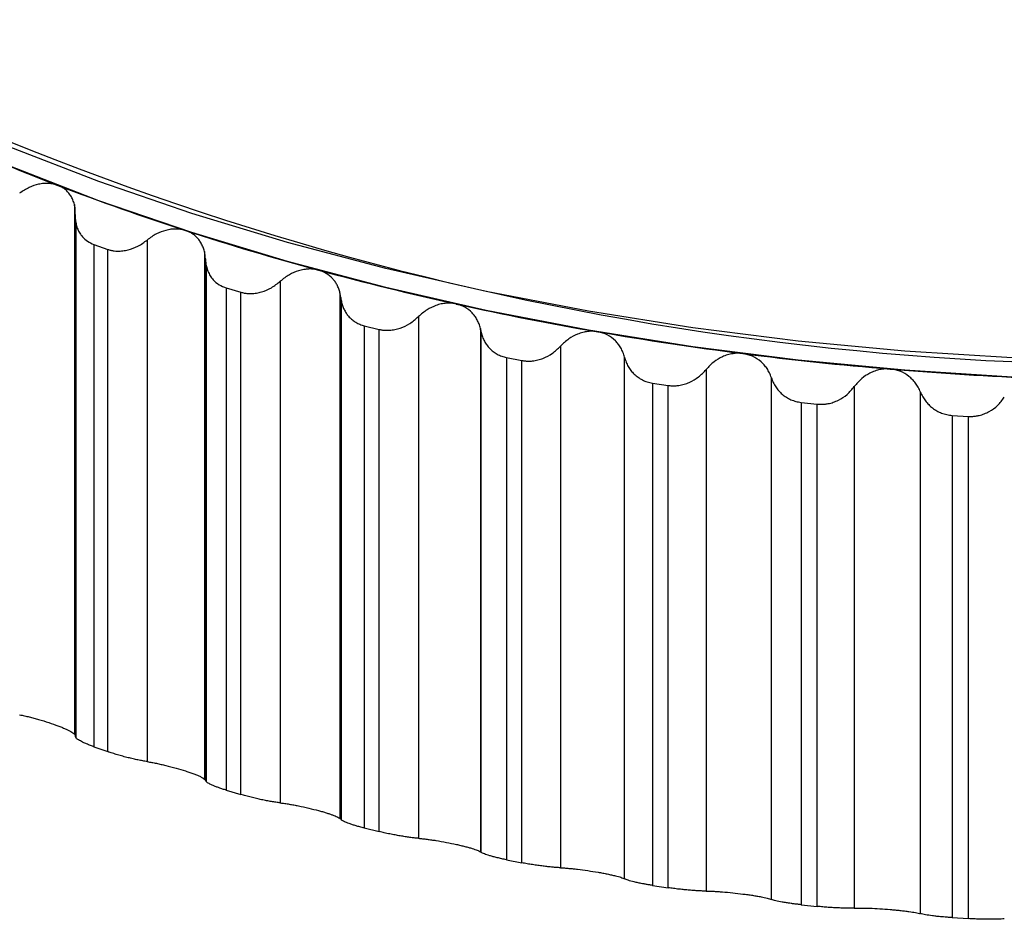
# Paper-space layout '_Isométrica' of a CAD drawing. Header units: millimetres. Extents: x -31.7 to 30, y -22.2 to 44.1.
# Tile 2 of 7: x -14.9 to -2.3, y -22.2 to -10.6. Entities that reach past the tile are written whole.
import ezdxf

# ---------------------------------------------------------------- set-up
doc = ezdxf.new("R2010")
doc.units = ezdxf.units.MM

psp = doc.layouts.new('_Isométrica')

# ---------------------------------------------------------------- linework, layer by layer
at = {"color": 7, "linetype": 'Continuous', "lineweight": 25}
for p, q in [((-14.192, -12.985), (-14.192, -19.789)), ((-14.18, -13.128), (-14.18, -19.819)), ((-14.167, -19.841), (-14.167, -13.247)), ((-13.943, -13.499), (-13.764, -13.563)), ((-13.943, -13.499), (-13.943, -19.95)), ((-13.257, -13.443), (-13.257, -20.142)), ((-13.764, -20.013), (-13.764, -13.563)), ((-12.522, -13.589), (-12.522, -20.367)), ((-12.51, -20.385), (-12.51, -13.686)), ((-12.497, -20.402), (-12.497, -13.782)), ((-11.548, -13.972), (-11.548, -20.671)), ((-12.241, -14.058), (-12.054, -14.114)), ((-12.241, -14.058), (-12.241, -20.509)), ((-12.054, -20.564), (-12.054, -14.114)), ((-10.782, -14.121), (-10.782, -20.872)), ((-10.772, -20.882), (-10.772, -14.183)), ((-10.761, -20.892), (-10.761, -14.244)), ((-9.776, -14.427), (-9.776, -21.126)), ((-10.472, -14.543), (-10.278, -14.591)), ((-10.472, -14.543), (-10.472, -20.994)), ((-10.278, -21.041), (-10.278, -14.591)), ((-8.98, -14.579), (-8.98, -21.299)), ((-8.974, -21.303), (-8.974, -14.604)), ((-8.969, -21.307), (-8.969, -14.629)), ((-7.95, -14.806), (-7.95, -21.505)), ((-8.645, -14.951), (-8.446, -14.99)), ((-8.645, -14.951), (-8.645, -21.402)), ((-8.446, -21.441), (-8.446, -14.99)), ((-7.128, -21.647), (-7.128, -14.948)), ((-6.081, -15.105), (-6.081, -21.804)), ((-6.772, -15.28), (-6.568, -15.311)), ((-6.772, -15.28), (-6.772, -21.731)), ((-5.243, -21.911), (-5.243, -15.212)), ((-6.568, -21.761), (-6.568, -15.311)), ((-4.179, -15.324), (-4.179, -22.023)), ((-3.33, -22.094), (-3.33, -15.395)), ((-4.861, -15.528), (-4.654, -15.55)), ((-4.861, -15.528), (-4.861, -21.979)), ((-4.654, -22.001), (-4.654, -15.55)), ((-2.924, -15.695), (-2.715, -15.708)), ((-2.924, -15.695), (-2.924, -22.145)), ((-2.715, -22.158), (-2.715, -15.708)), ((-13.943, -19.95), (-13.764, -20.013)), ((-12.241, -20.509), (-12.054, -20.564)), ((-10.472, -20.994), (-10.278, -21.041)), ((-8.645, -21.402), (-8.446, -21.441)), ((-6.772, -21.731), (-6.568, -21.761)), ((-4.861, -21.979), (-4.654, -22.001)), ((-2.924, -22.145), (-2.715, -22.158))]:
    psp.add_line(p, q, dxfattribs=at)
at = {"color": 7, "linetype": 'Continuous', "lineweight": 25, "flags": 128}
for points in [[(-2.151, -14.958), (-3.529, -14.871), (-4.898, -14.741), (-6.253, -14.569), (-7.59, -14.356), (-8.905, -14.102), (-10.195, -13.807), (-11.456, -13.474), (-12.685, -13.102), (-13.877, -12.693), (-15.03, -12.248)], [(-2.151, -15.203), (-3.529, -15.116), (-4.898, -14.986), (-6.253, -14.814), (-7.59, -14.601), (-8.905, -14.347), (-10.195, -14.052), (-11.456, -13.719), (-12.685, -13.347), (-13.877, -12.938), (-15.03, -12.492)]]:
    psp.add_lwpolyline(points, dxfattribs=at)
at = {"color": 7, "linetype": 'Continuous', "lineweight": 25}
for centre, radius, start, end in [((-0.42, 23.59), 38.634, 242.2902, 273.8508), ((-3.455, 15.795), 30.564, 245.8466, 249.0126), ((-2.474, 18.348), 33.299, 249.0096, 251.9998), ((-1.667, 20.825), 35.904, 251.9971, 254.8408), ((-1.038, 23.141), 38.304, 254.8384, 257.562), ((-0.58, 25.212), 40.426, 257.5598, 260.1872), ((-0.275, 26.965), 42.204, 260.1852, 262.7383), ((-0.099, 28.332), 43.583, 262.7364, 265.2353), ((-0.02, 29.264), 44.518, 265.2335, 267.6973)]:
    psp.add_arc(centre, radius, start, end, dxfattribs=at)
for points, knots in [([(-14.402, -12.741), (-14.421, -12.735), (-14.458, -12.723), (-14.52, -12.715), (-14.585, -12.716), (-14.67, -12.729), (-14.778, -12.765), (-14.853, -12.815), (-14.894, -12.842)], [0, 0, 0, 0, 0.120675, 0.243707, 0.36983, 0.499725, 0.734306, 1, 1, 1, 1]), ([(-14.192, -12.985), (-14.197, -12.966), (-14.209, -12.928), (-14.236, -12.876), (-14.269, -12.832), (-14.308, -12.794), (-14.353, -12.763), (-14.386, -12.749), (-14.402, -12.741)], [0, 0, 0, 0, 0.181128, 0.355571, 0.523952, 0.686964, 0.845369, 1, 1, 1, 1]), ([(-14.18, -13.116), (-14.179, -13.093), (-14.179, -13.048), (-14.187, -13.006), (-14.192, -12.985)], [0, 0, 0, 0, 0.51983, 1, 1, 1, 1]), ([(-14.18, -13.116), (-14.18, -13.139), (-14.181, -13.183), (-14.172, -13.226), (-14.167, -13.247)], [0, 0, 0, 0, 0.504489, 1, 1, 1, 1]), ([(-14.167, -13.247), (-14.162, -13.266), (-14.151, -13.303), (-14.124, -13.355), (-14.084, -13.409), (-14.026, -13.463), (-13.971, -13.487), (-13.943, -13.499)], [0, 0, 0, 0, 0.168342, 0.334164, 0.500472, 0.753768, 1, 1, 1, 1]), ([(-12.764, -13.321), (-12.783, -13.316), (-12.823, -13.305), (-12.886, -13.3), (-12.952, -13.304), (-13.037, -13.321), (-13.145, -13.361), (-13.218, -13.414), (-13.257, -13.443)], [0, 0, 0, 0, 0.120675, 0.243707, 0.36983, 0.499725, 0.734306, 1, 1, 1, 1]), ([(-12.522, -13.589), (-12.528, -13.57), (-12.538, -13.533), (-12.563, -13.482), (-12.594, -13.437), (-12.63, -13.398), (-12.671, -13.366), (-12.716, -13.339), (-12.748, -13.327), (-12.764, -13.321)], [0, 0, 0, 0, 0.15801, 0.310188, 0.456952, 0.598772, 0.736165, 0.869701, 1, 1, 1, 1]), ([(-13.764, -13.563), (-13.751, -13.567), (-13.724, -13.575), (-13.681, -13.583), (-13.63, -13.586), (-13.57, -13.583), (-13.481, -13.567), (-13.371, -13.526), (-13.295, -13.471), (-13.257, -13.443)], [0, 0, 0, 0, 0.082852, 0.165924, 0.250135, 0.374252, 0.499645, 0.745169, 1, 1, 1, 1]), ([(-12.497, -13.782), (-12.491, -13.803), (-12.479, -13.845), (-12.449, -13.903), (-12.404, -13.963), (-12.337, -14.021), (-12.273, -14.046), (-12.241, -14.058)], [0, 0, 0, 0, 0.170282, 0.335456, 0.498957, 0.751503, 1, 1, 1, 1]), ([(-11.056, -13.83), (-11.076, -13.825), (-11.117, -13.816), (-11.182, -13.814), (-11.248, -13.821), (-11.334, -13.841), (-11.44, -13.886), (-11.51, -13.942), (-11.548, -13.972)], [0, 0, 0, 0, 0.120675, 0.243707, 0.36983, 0.499725, 0.734306, 1, 1, 1, 1]), ([(-10.782, -14.121), (-10.787, -14.104), (-10.796, -14.069), (-10.818, -14.02), (-10.844, -13.977), (-10.887, -13.924), (-10.954, -13.867), (-11.023, -13.842), (-11.056, -13.83)], [0, 0, 0, 0, 0.134205, 0.262127, 0.383993, 0.500065, 0.754795, 1, 1, 1, 1]), ([(-12.054, -14.114), (-12.04, -14.117), (-12.012, -14.125), (-11.968, -14.13), (-11.916, -14.132), (-11.855, -14.126), (-11.766, -14.105), (-11.657, -14.06), (-11.585, -14.002), (-11.548, -13.972)], [0, 0, 0, 0, 0.082852, 0.165925, 0.250136, 0.374252, 0.499645, 0.745169, 1, 1, 1, 1]), ([(-10.761, -14.244), (-10.756, -14.262), (-10.747, -14.297), (-10.725, -14.346), (-10.697, -14.392), (-10.663, -14.433), (-10.624, -14.47), (-10.578, -14.501), (-10.527, -14.527), (-10.49, -14.538), (-10.472, -14.543)], [0, 0, 0, 0, 0.128617, 0.253537, 0.376367, 0.498793, 0.623754, 0.748447, 0.875139, 1, 1, 1, 1]), ([(-9.288, -14.264), (-9.309, -14.26), (-9.351, -14.253), (-9.416, -14.254), (-9.483, -14.263), (-9.568, -14.287), (-9.672, -14.337), (-9.74, -14.396), (-9.776, -14.427)], [0, 0, 0, 0, 0.120675, 0.243707, 0.36983, 0.499725, 0.734306, 1, 1, 1, 1]), ([(-8.98, -14.579), (-8.985, -14.559), (-8.995, -14.52), (-9.02, -14.467), (-9.049, -14.42), (-9.097, -14.362), (-9.173, -14.3), (-9.25, -14.276), (-9.288, -14.264)], [0, 0, 0, 0, 0.135775, 0.264287, 0.385763, 0.500469, 0.755802, 1, 1, 1, 1]), ([(-10.278, -14.591), (-10.264, -14.594), (-10.235, -14.6), (-10.19, -14.603), (-10.137, -14.602), (-10.076, -14.594), (-9.987, -14.57), (-9.88, -14.52), (-9.811, -14.458), (-9.776, -14.427)], [0, 0, 0, 0, 0.082853, 0.165925, 0.250136, 0.374252, 0.499646, 0.745169, 1, 1, 1, 1]), ([(-8.969, -14.629), (-8.964, -14.649), (-8.954, -14.688), (-8.929, -14.742), (-8.898, -14.791), (-8.86, -14.836), (-8.816, -14.876), (-8.764, -14.91), (-8.707, -14.936), (-8.666, -14.946), (-8.645, -14.951)], [0, 0, 0, 0, 0.129016, 0.253994, 0.376742, 0.499162, 0.62402, 0.748579, 0.875341, 1, 1, 1, 1]), ([(-7.469, -14.622), (-7.491, -14.619), (-7.533, -14.613), (-7.599, -14.617), (-7.667, -14.629), (-7.751, -14.657), (-7.852, -14.711), (-7.916, -14.773), (-7.95, -14.806)], [0, 0, 0, 0, 0.120675, 0.243707, 0.36983, 0.499725, 0.734306, 1, 1, 1, 1]), ([(-7.128, -14.948), (-7.135, -14.927), (-7.147, -14.885), (-7.175, -14.829), (-7.207, -14.779), (-7.261, -14.718), (-7.344, -14.655), (-7.428, -14.633), (-7.469, -14.622)], [0, 0, 0, 0, 0.136996, 0.265989, 0.387202, 0.500902, 0.756606, 1, 1, 1, 1]), ([(-8.446, -14.99), (-8.432, -14.993), (-8.402, -14.997), (-8.356, -14.999), (-8.303, -14.996), (-8.242, -14.985), (-8.154, -14.957), (-8.049, -14.902), (-7.983, -14.838), (-7.95, -14.806)], [0, 0, 0, 0, 0.082853, 0.165926, 0.250137, 0.374253, 0.499646, 0.745169, 1, 1, 1, 1]), ([(-5.61, -14.901), (-5.631, -14.899), (-5.675, -14.895), (-5.741, -14.902), (-5.808, -14.917), (-5.891, -14.948), (-5.989, -15.006), (-6.049, -15.071), (-6.081, -15.105)], [0, 0, 0, 0, 0.120675, 0.243707, 0.36983, 0.499725, 0.734306, 1, 1, 1, 1]), ([(-5.243, -15.212), (-5.251, -15.191), (-5.266, -15.15), (-5.298, -15.095), (-5.335, -15.047), (-5.393, -14.989), (-5.481, -14.929), (-5.568, -14.91), (-5.61, -14.901)], [0, 0, 0, 0, 0.136996, 0.265989, 0.387202, 0.500902, 0.756606, 1, 1, 1, 1]), ([(-7.128, -14.948), (-7.122, -14.969), (-7.111, -15.01), (-7.083, -15.067), (-7.049, -15.119), (-7.006, -15.166), (-6.957, -15.207), (-6.9, -15.241), (-6.839, -15.267), (-6.794, -15.276), (-6.772, -15.28)], [0, 0, 0, 0, 0.129306, 0.254351, 0.377087, 0.499573, 0.624386, 0.748816, 0.875527, 1, 1, 1, 1]), ([(-6.568, -15.311), (-6.553, -15.312), (-6.523, -15.316), (-6.477, -15.316), (-6.423, -15.31), (-6.362, -15.297), (-6.276, -15.265), (-6.174, -15.206), (-6.112, -15.139), (-6.081, -15.105)], [0, 0, 0, 0, 0.082853, 0.165926, 0.250137, 0.374253, 0.499646, 0.745169, 1, 1, 1, 1]), ([(-3.72, -15.1), (-3.741, -15.099), (-3.785, -15.097), (-3.851, -15.106), (-3.917, -15.124), (-3.998, -15.159), (-4.093, -15.222), (-4.149, -15.289), (-4.179, -15.324)], [0, 0, 0, 0, 0.120675, 0.243707, 0.36983, 0.499725, 0.734306, 1, 1, 1, 1]), ([(-3.33, -15.395), (-3.339, -15.374), (-3.357, -15.334), (-3.393, -15.28), (-3.433, -15.234), (-3.495, -15.178), (-3.588, -15.122), (-3.676, -15.107), (-3.72, -15.1)], [0, 0, 0, 0, 0.136996, 0.265989, 0.387202, 0.500902, 0.756606, 1, 1, 1, 1]), ([(-5.243, -15.212), (-5.236, -15.233), (-5.221, -15.273), (-5.189, -15.329), (-5.151, -15.379), (-5.105, -15.425), (-5.053, -15.464), (-4.993, -15.495), (-4.929, -15.518), (-4.884, -15.525), (-4.861, -15.528)], [0, 0, 0, 0, 0.129306, 0.254351, 0.377087, 0.499573, 0.624386, 0.748816, 0.875527, 1, 1, 1, 1]), ([(-4.654, -15.55), (-4.639, -15.551), (-4.608, -15.554), (-4.562, -15.551), (-4.508, -15.544), (-4.448, -15.528), (-4.363, -15.492), (-4.265, -15.429), (-4.208, -15.359), (-4.179, -15.324)], [0, 0, 0, 0, 0.082853, 0.165926, 0.250138, 0.374253, 0.499646, 0.745169, 1, 1, 1, 1]), ([(-3.33, -15.395), (-3.321, -15.415), (-3.303, -15.455), (-3.267, -15.509), (-3.225, -15.558), (-3.176, -15.601), (-3.121, -15.638), (-3.059, -15.667), (-2.993, -15.687), (-2.947, -15.692), (-2.924, -15.695)], [0, 0, 0, 0, 0.129306, 0.2543512, 0.3770865, 0.4995732, 0.6243855, 0.7488157, 0.8755272, 1, 1, 1, 1]), ([(-2.715, -15.708), (-2.699, -15.708), (-2.669, -15.709), (-2.622, -15.705), (-2.569, -15.695), (-2.51, -15.676), (-2.427, -15.637), (-2.333, -15.57), (-2.28, -15.498), (-2.254, -15.461)], [0, 0, 0, 0, 0.082853, 0.165927, 0.250138, 0.374253, 0.499646, 0.745169, 1, 1, 1, 1]), ([(-14.894, -19.541), (-14.873, -19.545), (-14.834, -19.553), (-14.772, -19.567), (-14.712, -19.583), (-14.628, -19.606), (-14.52, -19.639), (-14.441, -19.668), (-14.402, -19.682)], [0, 0, 0, 0, 0.136996, 0.265989, 0.387202, 0.500902, 0.756606, 1, 1, 1, 1]), ([(-14.402, -19.682), (-14.386, -19.688), (-14.353, -19.701), (-14.308, -19.72), (-14.269, -19.739), (-14.236, -19.757), (-14.209, -19.774), (-14.197, -19.784), (-14.192, -19.789)], [0, 0, 0, 0, 0.154631, 0.313036, 0.476048, 0.644429, 0.818872, 1, 1, 1, 1]), ([(-14.192, -19.789), (-14.187, -19.795), (-14.179, -19.803), (-14.18, -19.809), (-14.18, -19.811)], [0, 0, 0, 0, 0.676589, 1, 1, 1, 1]), ([(-14.167, -19.841), (-14.172, -19.835), (-14.18, -19.827), (-14.179, -19.821), (-14.179, -19.819)], [0, 0, 0, 0, 0.676588, 1, 1, 1, 1]), ([(-13.943, -19.95), (-13.962, -19.943), (-13.999, -19.93), (-14.048, -19.909), (-14.096, -19.887), (-14.141, -19.863), (-14.159, -19.848), (-14.167, -19.841)], [0, 0, 0, 0, 0.164095, 0.329508, 0.500091, 0.74899, 1, 1, 1, 1]), ([(-13.257, -20.142), (-13.276, -20.139), (-13.313, -20.132), (-13.374, -20.12), (-13.437, -20.107), (-13.502, -20.091), (-13.569, -20.074), (-13.637, -20.055), (-13.703, -20.034), (-13.744, -20.02), (-13.764, -20.013)], [0, 0, 0, 0, 0.129306, 0.254351, 0.377086, 0.499573, 0.624385, 0.748816, 0.875528, 1, 1, 1, 1]), ([(-13.257, -20.142), (-13.237, -20.145), (-13.199, -20.151), (-13.139, -20.163), (-13.079, -20.176), (-12.995, -20.196), (-12.886, -20.224), (-12.804, -20.249), (-12.764, -20.262)], [0, 0, 0, 0, 0.136996, 0.265989, 0.387202, 0.500902, 0.756606, 1, 1, 1, 1]), ([(-12.764, -20.262), (-12.745, -20.268), (-12.708, -20.281), (-12.657, -20.299), (-12.611, -20.318), (-12.572, -20.335), (-12.541, -20.353), (-12.529, -20.362), (-12.522, -20.367)], [0, 0, 0, 0, 0.152311, 0.309172, 0.471546, 0.640307, 0.81623, 1, 1, 1, 1]), ([(-12.241, -20.509), (-12.257, -20.504), (-12.289, -20.494), (-12.334, -20.479), (-12.374, -20.464), (-12.421, -20.446), (-12.468, -20.423), (-12.487, -20.409), (-12.497, -20.402)], [0, 0, 0, 0, 0.124535, 0.248124, 0.372732, 0.500285, 0.74626, 1, 1, 1, 1]), ([(-11.548, -20.671), (-11.566, -20.669), (-11.602, -20.664), (-11.661, -20.655), (-11.723, -20.644), (-11.788, -20.631), (-11.855, -20.616), (-11.923, -20.6), (-11.99, -20.583), (-12.033, -20.571), (-12.054, -20.564)], [0, 0, 0, 0, 0.129306, 0.254351, 0.377086, 0.499573, 0.624385, 0.748816, 0.875527, 1, 1, 1, 1]), ([(-11.548, -20.671), (-11.529, -20.674), (-11.493, -20.678), (-11.434, -20.688), (-11.375, -20.698), (-11.292, -20.714), (-11.182, -20.738), (-11.098, -20.76), (-11.056, -20.77)], [0, 0, 0, 0, 0.136996, 0.265989, 0.387201, 0.500902, 0.756606, 1, 1, 1, 1]), ([(-11.056, -20.77), (-11.039, -20.775), (-11.005, -20.784), (-10.958, -20.799), (-10.914, -20.813), (-10.864, -20.831), (-10.813, -20.852), (-10.792, -20.865), (-10.782, -20.872)], [0, 0, 0, 0, 0.1217024, 0.2452149, 0.3711142, 0.4999453, 0.7378307, 1, 1, 1, 1]), ([(-10.472, -20.994), (-10.49, -20.989), (-10.526, -20.98), (-10.577, -20.966), (-10.622, -20.952), (-10.676, -20.934), (-10.73, -20.912), (-10.751, -20.899), (-10.761, -20.892)], [0, 0, 0, 0, 0.12437, 0.247609, 0.372044, 0.49994, 0.745747, 1, 1, 1, 1]), ([(-9.776, -21.126), (-9.793, -21.125), (-9.827, -21.122), (-9.884, -21.115), (-9.945, -21.106), (-10.008, -21.096), (-10.075, -21.084), (-10.144, -21.071), (-10.213, -21.057), (-10.256, -21.046), (-10.278, -21.041)], [0, 0, 0, 0, 0.129306, 0.254351, 0.377086, 0.499573, 0.624385, 0.748816, 0.875527, 1, 1, 1, 1]), ([(-9.776, -21.126), (-9.758, -21.128), (-9.723, -21.131), (-9.666, -21.138), (-9.609, -21.146), (-9.527, -21.158), (-9.417, -21.177), (-9.331, -21.196), (-9.288, -21.205)], [0, 0, 0, 0, 0.136996, 0.265989, 0.387201, 0.500901, 0.756606, 1, 1, 1, 1]), ([(-9.288, -21.205), (-9.269, -21.209), (-9.231, -21.218), (-9.177, -21.231), (-9.128, -21.244), (-9.072, -21.261), (-9.014, -21.28), (-8.991, -21.293), (-8.98, -21.299)], [0, 0, 0, 0, 0.121103, 0.24433, 0.370349, 0.499783, 0.7358, 1, 1, 1, 1]), ([(-8.645, -21.402), (-8.666, -21.398), (-8.707, -21.389), (-8.763, -21.376), (-8.815, -21.363), (-8.874, -21.346), (-8.935, -21.326), (-8.958, -21.314), (-8.969, -21.307)], [0, 0, 0, 0, 0.124391, 0.250273, 0.374423, 0.499656, 0.745325, 1, 1, 1, 1]), ([(-7.95, -21.505), (-7.966, -21.504), (-7.999, -21.502), (-8.053, -21.498), (-8.112, -21.492), (-8.175, -21.484), (-8.241, -21.475), (-8.31, -21.465), (-8.379, -21.454), (-8.424, -21.445), (-8.446, -21.441)], [0, 0, 0, 0, 0.129306, 0.254351, 0.377086, 0.499572, 0.624385, 0.748815, 0.875527, 1, 1, 1, 1]), ([(-7.95, -21.505), (-7.933, -21.506), (-7.9, -21.507), (-7.846, -21.512), (-7.79, -21.517), (-7.71, -21.526), (-7.601, -21.541), (-7.513, -21.555), (-7.469, -21.562)], [0, 0, 0, 0, 0.136996, 0.265989, 0.387201, 0.500901, 0.756605, 1, 1, 1, 1]), ([(-7.469, -21.562), (-7.449, -21.566), (-7.407, -21.573), (-7.349, -21.585), (-7.294, -21.597), (-7.232, -21.611), (-7.168, -21.629), (-7.142, -21.641), (-7.128, -21.647)], [0, 0, 0, 0, 0.120675, 0.243707, 0.36983, 0.499724, 0.734306, 1, 1, 1, 1]), ([(-6.772, -21.731), (-6.786, -21.729), (-6.816, -21.724), (-6.859, -21.717), (-6.906, -21.708), (-6.957, -21.698), (-7.022, -21.683), (-7.089, -21.665), (-7.115, -21.653), (-7.128, -21.647)], [0, 0, 0, 0, 0.082853, 0.165926, 0.250137, 0.374253, 0.499646, 0.745169, 1, 1, 1, 1]), ([(-6.081, -21.804), (-6.096, -21.804), (-6.126, -21.804), (-6.179, -21.801), (-6.235, -21.798), (-6.296, -21.793), (-6.361, -21.787), (-6.43, -21.78), (-6.5, -21.771), (-6.545, -21.765), (-6.568, -21.761)], [0, 0, 0, 0, 0.129306, 0.254351, 0.377086, 0.499572, 0.624384, 0.748815, 0.875527, 1, 1, 1, 1]), ([(-6.081, -21.804), (-6.065, -21.805), (-6.035, -21.805), (-5.982, -21.807), (-5.929, -21.81), (-5.851, -21.816), (-5.743, -21.825), (-5.653, -21.836), (-5.61, -21.842)], [0, 0, 0, 0, 0.136996, 0.265989, 0.387201, 0.500901, 0.756605, 1, 1, 1, 1]), ([(-5.61, -21.842), (-5.589, -21.844), (-5.546, -21.85), (-5.485, -21.859), (-5.428, -21.868), (-5.362, -21.88), (-5.291, -21.895), (-5.26, -21.906), (-5.243, -21.911)], [0, 0, 0, 0, 0.120675, 0.243707, 0.36983, 0.499724, 0.734306, 1, 1, 1, 1]), ([(-4.861, -21.979), (-4.876, -21.977), (-4.906, -21.974), (-4.95, -21.969), (-4.999, -21.962), (-5.052, -21.954), (-5.122, -21.942), (-5.195, -21.927), (-5.227, -21.917), (-5.243, -21.911)], [0, 0, 0, 0, 0.082853, 0.165926, 0.250137, 0.374253, 0.499646, 0.745169, 1, 1, 1, 1]), ([(-4.179, -22.023), (-4.193, -22.024), (-4.221, -22.025), (-4.27, -22.024), (-4.324, -22.023), (-4.383, -22.021), (-4.447, -22.018), (-4.515, -22.013), (-4.585, -22.008), (-4.631, -22.003), (-4.654, -22.001)], [0, 0, 0, 0, 0.129306, 0.25435, 0.377085, 0.499572, 0.624384, 0.748815, 0.875527, 1, 1, 1, 1]), ([(-4.179, -22.023), (-4.164, -22.023), (-4.136, -22.022), (-4.086, -22.022), (-4.035, -22.023), (-3.96, -22.025), (-3.854, -22.03), (-3.764, -22.037), (-3.72, -22.041)], [0, 0, 0, 0, 0.136996, 0.265988, 0.387201, 0.5009, 0.756605, 1, 1, 1, 1]), ([(-3.72, -22.041), (-3.698, -22.042), (-3.655, -22.046), (-3.592, -22.053), (-3.532, -22.059), (-3.462, -22.069), (-3.386, -22.08), (-3.349, -22.089), (-3.33, -22.094)], [0, 0, 0, 0, 0.1206749, 0.243707, 0.3698298, 0.4997243, 0.7343057, 1, 1, 1, 1]), ([(-2.924, -22.145), (-2.939, -22.144), (-2.97, -22.142), (-3.015, -22.139), (-3.065, -22.134), (-3.12, -22.129), (-3.194, -22.12), (-3.273, -22.108), (-3.311, -22.099), (-3.33, -22.094)], [0, 0, 0, 0, 0.0828533, 0.1659264, 0.2501376, 0.3742529, 0.4996457, 0.7451688, 1, 1, 1, 1]), ([(-2.254, -22.161), (-2.267, -22.162), (-2.292, -22.164), (-2.338, -22.166), (-2.39, -22.167), (-2.447, -22.167), (-2.509, -22.166), (-2.576, -22.165), (-2.645, -22.162), (-2.692, -22.16), (-2.715, -22.158)], [0, 0, 0, 0, 0.129305, 0.25435, 0.377085, 0.499571, 0.624384, 0.748815, 0.875527, 1, 1, 1, 1])]:
    psp.add_open_spline(points, degree=3, knots=knots, dxfattribs=at)
for points in [[(-12.51, -13.686), (-12.511, -13.653), (-12.515, -13.62), (-12.522, -13.589)], [(-12.51, -13.686), (-12.509, -13.719), (-12.505, -13.751), (-12.497, -13.782)], [(-10.772, -14.183), (-10.774, -14.162), (-10.777, -14.141), (-10.782, -14.121)], [(-10.772, -14.183), (-10.769, -14.203), (-10.766, -14.224), (-10.761, -14.244)], [(-8.974, -14.604), (-8.976, -14.596), (-8.978, -14.587), (-8.98, -14.579)], [(-8.974, -14.604), (-8.973, -14.613), (-8.971, -14.621), (-8.969, -14.629)], [(-12.522, -20.367), (-12.515, -20.374), (-12.511, -20.38), (-12.51, -20.385)], [(-12.497, -20.402), (-12.505, -20.396), (-12.509, -20.39), (-12.51, -20.385)], [(-10.782, -20.872), (-10.777, -20.875), (-10.774, -20.879), (-10.772, -20.882)], [(-10.761, -20.892), (-10.766, -20.888), (-10.769, -20.885), (-10.772, -20.882)], [(-8.98, -21.299), (-8.978, -21.301), (-8.976, -21.302), (-8.974, -21.303)], [(-8.969, -21.307), (-8.971, -21.306), (-8.973, -21.305), (-8.974, -21.303)]]:
    psp.add_open_spline(points, degree=3, dxfattribs=at)

doc.saveas('drawing.dxf')
